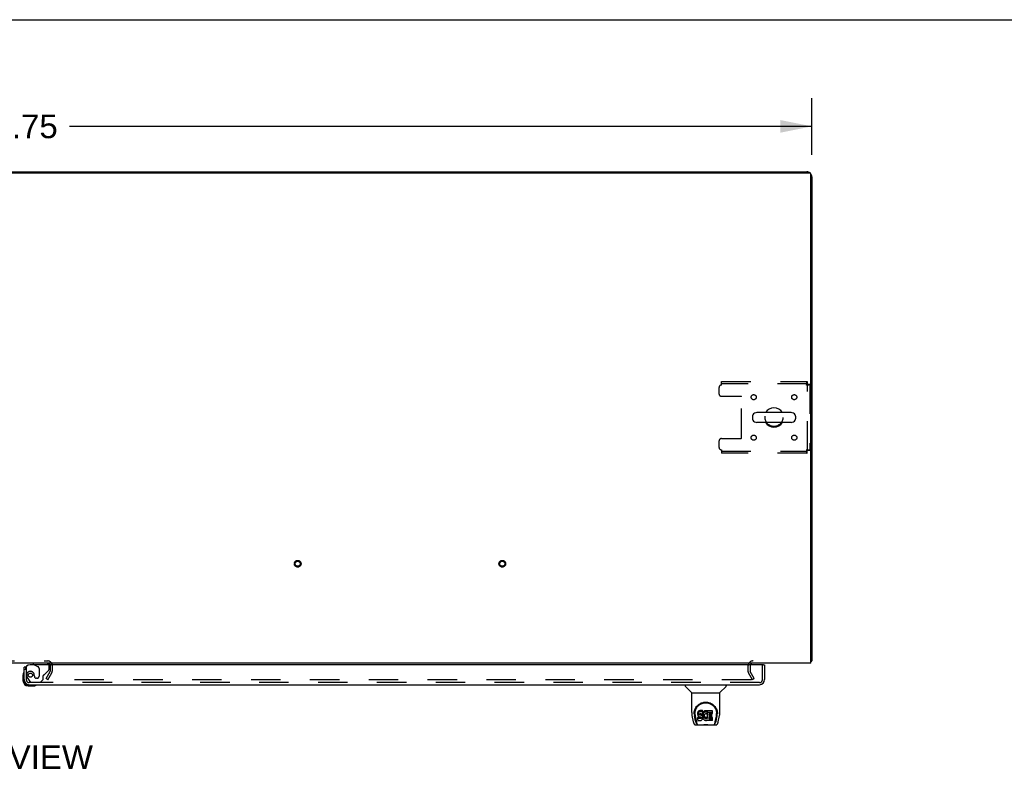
# Model space of a CAD drawing. Header units: inches. Extents: x 0 to 262, y 0 to 169.
# Tile 68 of 74: x 87 to 135, y 133 to 169. Entities that reach past the tile are written whole.
import ezdxf

# ---------------------------------------------------------------- set-up
doc = ezdxf.new("R2010")
doc.units = ezdxf.units.IN
doc.header["$LTSCALE"] = 14.384615
doc.header["$MEASUREMENT"] = 0
doc.linetypes.add('HIDDEN', pattern=[0.2, 0.1, -0.1])
doc.layers.get('0').update_dxf_attribs({"linetype": 'CONTINUOUS'})
for name, color, linetype in [('DEFAULT_2', 8, 'HIDDEN'), ('DIMENSIONS', 7, 'CONTINUOUS'), ('RIGHTHAND_DOOR_ASSEMBLY', 7, 'CONTINUOUS')]:
    doc.layers.add(name, color=color, linetype=linetype)
doc.styles.get("Standard").update_dxf_attribs({"font": 'arial.ttf'})
doc.dimstyles.new('DIMSTYLE_1', dxfattribs={"dimtxt": 1.153846, "dimasz": 1.538462, "dimexe": 0.09, "dimexo": 0.07, "dimgap": 0.0375, "dimtad": 0, "dimtih": 1, "dimtoh": 1, "dimzin": 4, "dimdsep": 46, "dimtxsty": 'Standard', "dimblk": '_FILLED', "dimblk1": '_FILLED', "dimblk2": '_FILLED', "dimcen": 0.09, "dimadec": 3, "dimazin": 1, "dimtfac": 1, "dimtdec": 3, "dimtofl": 0, "dimtmove": 0, "dimatfit": 3, "dimldrblk": '_FILLED', "dimfxl": 0, "dimtolj": 1, "dimtzin": 4, "dimarcsym": 0})

# ---------------------------------------------------------------- blocks, each defined once
blk = doc.blocks.new('_FILLED')
at = {"color": 0, "linetype": 'ByBlock'}
blk.add_solid([(0, 0), (-1, 0.2), (-1, -0.2)], dxfattribs=at)
blk = doc.blocks.new('*D1')
at = {"layer": 'DIMENSIONS', "color": 2, "linetype": 'Continuous'}
for p, q in [((48.23, 162.629), (48.23, 165.403)), ((125.98, 162.629), (125.98, 165.403)), ((48.23, 164.019), (84.512, 164.019)), ((125.98, 164.019), (89.698, 164.019))]:
    blk.add_line(p, q, dxfattribs=at)
at = {"layer": 'DIMENSIONS', "color": 2, "linetype": 'Continuous', "xscale": 1.5384615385, "yscale": 1.5384615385, "zscale": 1.5384615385, "rotation": 180}
blk.add_blockref('_FILLED', (48.23, 164.019), dxfattribs=at)
at = {"layer": 'DIMENSIONS', "color": 2, "linetype": 'Continuous', "xscale": 1.5384615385, "yscale": 1.5384615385, "zscale": 1.5384615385}
blk.add_blockref('_FILLED', (125.98, 164.019), dxfattribs=at)
at = {"layer": 'DIMENSIONS', "color": 2, "linetype": 'Continuous', "insert": (87.105, 164.596), "char_height": 1.1538, "width": 4.03203, "attachment_point": 2, "line_spacing_factor": 0.9}
blk.add_mtext('77.75', dxfattribs=at)

msp = doc.modelspace()

# ---------------------------------------------------------------- linework, layer by layer
at = {"color": 7, "linetype": 'Continuous'}
for p, q in [((0, 169.231), (261.538, 169.231)), ((55.73, 161.798), (118.48, 161.798)), ((118.48, 161.798), (118.48, 161.746)), ((123.072, 149.862), (123.072, 149.735)), ((124.958, 150.04), (123.295, 150.04)), ((125.18, 149.862), (125.18, 149.735)), ((124.958, 149.557), (123.295, 149.557)), ((125.928, 137.902), (125.98, 137.902))]:
    msp.add_line(p, q, dxfattribs=at)
at = {"color": 3, "linetype": 'Continuous'}
for p, q in [((48.342, 161.746), (125.868, 161.746)), ((118.48, 161.798), (125.734, 161.798)), ((125.928, 137.798), (125.928, 161.686)), ((125.98, 161.552), (125.98, 137.902)), ((125.928, 137.798), (48.282, 137.798))]:
    msp.add_line(p, q, dxfattribs=at)
for points in [[(125.928, 137.883), (125.928, 137.883), (125.932, 137.884), (125.936, 137.885), (125.941, 137.886), (125.945, 137.887)], [(125.945, 137.887), (125.952, 137.888), (125.956, 137.889), (125.959, 137.89), (125.962, 137.89), (125.965, 137.891), (125.968, 137.892), (125.971, 137.893), (125.973, 137.894), (125.975, 137.895), (125.977, 137.896), (125.978, 137.897), (125.979, 137.898), (125.979, 137.9), (125.98, 137.901), (125.98, 137.902)]]:
    msp.add_lwpolyline(points, dxfattribs=at)
for centre, radius, start, end in [((125.734, 161.552), 0.246, 50.5384, 90), ((125.868, 161.686), 0.06, 0, 90), ((125.734, 161.552), 0.246, 0, 39.4624), ((88.636, 137.683), 0.115, 18.2523, 64.7751), ((123.102, 137.656), 0.142, 90, 153.5225)]:
    msp.add_arc(centre, radius, start, end, dxfattribs=at)
at = {"color": 7, "linetype": 'Continuous'}
for centre, radius, start, end in [((124.126, 149.798), 0.475, 30.5571, 149.4429), ((123.197, 149.862), 0.125, 146.8152, 180), ((123.197, 149.735), 0.125, 180, 213.1848), ((123.295, 149.798), 0.241, 90, 146.8152), ((123.295, 149.798), 0.241, 213.1848, 270), ((124.958, 149.798), 0.241, 33.1848, 90), ((124.958, 149.798), 0.241, 270, 326.8152), ((125.055, 149.862), 0.125, 0, 33.1848), ((125.055, 149.735), 0.125, 326.8152, 360), ((124.126, 149.798), 0.475, 210.5571, 329.4429)]:
    msp.add_arc(centre, radius, start, end, dxfattribs=at)
at = {"layer": 'DEFAULT_2', "color": 8, "linetype": 'HIDDEN'}
for p, q in [((121.439, 151.256), (121.439, 150.955)), ((121.564, 151.548), (125.742, 151.548)), ((121.564, 151.381), (121.564, 151.548)), ((125.742, 151.444), (121.564, 151.444)), ((125.742, 151.548), (125.742, 151.444)), ((125.876, 151.414), (125.772, 151.414)), ((125.772, 148.182), (125.772, 151.414)), ((125.876, 151.414), (125.876, 148.182)), ((121.564, 150.83), (122.509, 150.83)), ((122.539, 148.797), (122.539, 150.8)), ((121.564, 148.767), (122.509, 148.767)), ((121.439, 148.642), (121.439, 148.34)), ((121.564, 148.215), (121.564, 148.048)), ((121.564, 148.152), (125.742, 148.152)), ((125.742, 148.048), (121.564, 148.048)), ((125.742, 148.048), (125.742, 148.152)), ((125.876, 148.182), (125.772, 148.182)), ((85.574, 137.902), (88.636, 137.902)), ((88.751, 137.683), (88.751, 137.394)), ((88.855, 137.683), (88.855, 137.394)), ((122.855, 137.656), (122.855, 137.394)), ((122.959, 137.656), (122.959, 137.394)), ((88.55, 137.038), (88.747, 137.378)), ((88.641, 136.986), (88.837, 137.326)), ((123.07, 136.986), (122.873, 137.326)), ((123.16, 137.038), (122.963, 137.378)), ((88.641, 136.986), (88.55, 137.038)), ((123.023, 136.986), (88.574, 136.986)), ((123.16, 137.038), (123.07, 136.986))]:
    msp.add_line(p, q, dxfattribs=at)
for points in [[(125.742, 151.548), (125.74, 151.547), (125.737, 151.544), (125.735, 151.539), (125.733, 151.532), (125.73, 151.523), (125.728, 151.512), (125.726, 151.5), (125.723, 151.486), (125.721, 151.47), (125.718, 151.454), (125.716, 151.437), (125.714, 151.419), (125.711, 151.4), (125.709, 151.381)], [(125.742, 151.444), (125.74, 151.444), (125.737, 151.443), (125.735, 151.441), (125.733, 151.438), (125.73, 151.435), (125.728, 151.431), (125.726, 151.426), (125.723, 151.421), (125.721, 151.415), (125.718, 151.409), (125.716, 151.402), (125.714, 151.395), (125.711, 151.389), (125.709, 151.381)], [(125.709, 151.381), (125.728, 151.384), (125.746, 151.386), (125.764, 151.389), (125.782, 151.391), (125.798, 151.393), (125.813, 151.396), (125.827, 151.398), (125.84, 151.4), (125.85, 151.403), (125.86, 151.405), (125.867, 151.407), (125.872, 151.41), (125.875, 151.412), (125.876, 151.414)], [(125.709, 151.381), (125.716, 151.384), (125.723, 151.386), (125.73, 151.389), (125.736, 151.391), (125.743, 151.393), (125.748, 151.396), (125.754, 151.398), (125.758, 151.4), (125.762, 151.403), (125.766, 151.405), (125.769, 151.407), (125.77, 151.41), (125.772, 151.412), (125.772, 151.414)], [(125.876, 148.182), (125.875, 148.185), (125.872, 148.187), (125.867, 148.19), (125.86, 148.192), (125.85, 148.194), (125.84, 148.197), (125.827, 148.199), (125.813, 148.201), (125.798, 148.204), (125.782, 148.206), (125.764, 148.208), (125.746, 148.211), (125.728, 148.213), (125.709, 148.215)], [(125.709, 148.215), (125.711, 148.208), (125.714, 148.201), (125.716, 148.195), (125.718, 148.188), (125.721, 148.182), (125.723, 148.176), (125.726, 148.171), (125.728, 148.166), (125.73, 148.162), (125.733, 148.159), (125.735, 148.156), (125.737, 148.154), (125.74, 148.153), (125.742, 148.152)], [(125.772, 148.182), (125.772, 148.185), (125.77, 148.187), (125.769, 148.19), (125.766, 148.192), (125.762, 148.194), (125.758, 148.197), (125.754, 148.199), (125.748, 148.201), (125.743, 148.204), (125.736, 148.206), (125.73, 148.208), (125.723, 148.211), (125.716, 148.213), (125.709, 148.215)], [(125.709, 148.215), (125.711, 148.197), (125.714, 148.178), (125.716, 148.16), (125.718, 148.143), (125.721, 148.127), (125.723, 148.111), (125.726, 148.097), (125.728, 148.085), (125.73, 148.074), (125.733, 148.065), (125.735, 148.058), (125.737, 148.053), (125.74, 148.05), (125.742, 148.048)], [(123.043, 137.003), (123.043, 137.002), (123.043, 137), (123.042, 136.998), (123.042, 136.996), (123.041, 136.994), (123.039, 136.993), (123.038, 136.991), (123.036, 136.99), (123.034, 136.989), (123.032, 136.988), (123.03, 136.987), (123.028, 136.986), (123.026, 136.986), (123.023, 136.986)], [(123.041, 137.011), (123.042, 137.009), (123.043, 137.007), (123.043, 137.005), (123.043, 137.003), (123.043, 137.003)]]:
    msp.add_lwpolyline(points, dxfattribs=at)
for centre, radius in [((123.136, 150.788), 0.125), ((125.116, 150.788), 0.125), ((124.126, 149.798), 0.438), ((123.136, 148.809), 0.125), ((125.116, 148.809), 0.125), ((100.848, 142.652), 0.164), ((100.848, 142.652), 0.124), ((110.848, 142.652), 0.164), ((110.848, 142.652), 0.124)]:
    msp.add_circle(centre, radius, dxfattribs=at)
for centre, radius, start, end in [((121.564, 151.256), 0.125, 90, 180), ((121.564, 150.955), 0.125, 180, 270), ((122.509, 150.8), 0.03, 0, 90), ((121.564, 148.642), 0.125, 90, 180), ((122.509, 148.797), 0.03, 270, 360), ((121.564, 148.34), 0.125, 180, 270), ((88.636, 137.683), 0.219, 0, 90), ((88.636, 137.683), 0.115, 64.7751, 90), ((88.636, 137.683), 0.115, 0, 18.2523), ((123.102, 137.656), 0.246, 90, 180), ((123.102, 137.656), 0.142, 153.5225, 180), ((88.718, 137.394), 0.033, 330, 360), ((88.718, 137.394), 0.137, 330, 360), ((122.992, 137.394), 0.137, 180, 210), ((122.992, 137.394), 0.033, 180, 210)]:
    msp.add_arc(centre, radius, start, end, dxfattribs=at)
at = {"layer": 'RIGHTHAND_DOOR_ASSEMBLY', "color": 3, "linetype": 'Continuous'}
for p, q in [((123.606, 137.719), (87.772, 137.719)), ((123.668, 137.719), (123.668, 136.987)), ((87.48, 136.987), (87.48, 137.594)), ((87.727, 136.74), (123.421, 136.74))]:
    msp.add_line(p, q, dxfattribs=at)
at = {"layer": 'RIGHTHAND_DOOR_ASSEMBLY', "color": 8, "linetype": 'HIDDEN'}
for p, q in [((88.552, 137.798), (87.922, 137.798)), ((87.991, 137.719), (88.16, 137.621)), ((88.709, 137.519), (88.709, 137.641)), ((123.564, 136.987), (123.564, 137.719)), ((87.584, 137.594), (87.556, 137.594)), ((87.584, 137.594), (87.584, 136.987)), ((87.981, 137.155), (87.981, 137.144)), ((88.21, 137.535), (88.21, 137.155)), ((88.402, 136.991), (88.402, 137.17)), ((88.461, 137.229), (88.68, 137.448)), ((87.659, 137.043), (87.76, 136.899)), ((123.421, 136.844), (87.727, 136.844)), ((87.825, 136.865), (88.276, 136.865)), ((88.112, 137.057), (88.079, 137.057)), ((88.276, 136.865), (88.402, 136.991))]:
    msp.add_line(p, q, dxfattribs=at)
at = {"layer": 'RIGHTHAND_DOOR_ASSEMBLY', "color": 7, "linetype": 'Continuous'}
for p, q in [((87.922, 137.798), (87.922, 137.759)), ((87.922, 137.759), (87.991, 137.719)), ((123.606, 137.719), (123.668, 137.719)), ((87.42, 137.2), (87.42, 136.943)), ((87.556, 137.594), (87.48, 137.594)), ((87.48, 136.987), (87.48, 136.943)), ((87.683, 136.74), (87.727, 136.74)), ((87.683, 136.68), (87.939, 136.68)), ((119.789, 136.74), (119.789, 136.678)), ((121.796, 136.74), (121.796, 136.678)), ((120.098, 136.353), (119.8, 136.65)), ((120.104, 136.347), (121.482, 136.347)), ((120.104, 135.375), (120.104, 136.347)), ((121.482, 135.375), (121.482, 136.347)), ((121.487, 136.353), (121.785, 136.65)), ((120.119, 135.232), (120.184, 134.927)), ((120.222, 135.32), (120.222, 135.32)), ((120.229, 135.407), (120.228, 135.343)), ((120.291, 134.954), (120.238, 135.225)), ((120.266, 135.333), (120.266, 135.31)), ((120.408, 135.378), (120.406, 135.355)), ((120.406, 135.288), (120.406, 135.355)), ((120.408, 135.312), (120.406, 135.288)), ((120.406, 135.288), (120.407, 135.264)), ((120.407, 135.264), (120.411, 135.241)), ((120.413, 135.402), (120.408, 135.378)), ((120.408, 135.312), (120.408, 135.378)), ((120.413, 135.335), (120.408, 135.312)), ((120.411, 135.241), (120.419, 135.218)), ((120.423, 135.424), (120.413, 135.402)), ((120.413, 135.335), (120.413, 135.402)), ((120.423, 135.357), (120.413, 135.335)), ((120.419, 135.218), (120.432, 135.198)), ((120.436, 135.444), (120.423, 135.424)), ((120.423, 135.357), (120.423, 135.424)), ((120.436, 135.377), (120.423, 135.357)), ((120.445, 135.452), (120.436, 135.444)), ((120.436, 135.377), (120.436, 135.444)), ((120.445, 135.385), (120.436, 135.377)), ((120.454, 135.458), (120.445, 135.452)), ((120.445, 135.385), (120.445, 135.452)), ((120.454, 135.392), (120.445, 135.385)), ((120.476, 135.468), (120.454, 135.458)), ((120.454, 135.392), (120.454, 135.458)), ((120.476, 135.401), (120.454, 135.392)), ((120.499, 135.476), (120.476, 135.468)), ((120.476, 135.401), (120.476, 135.468)), ((120.499, 135.409), (120.476, 135.401)), ((120.478, 135.291), (120.48, 135.306)), ((120.478, 135.269), (120.478, 135.291)), ((120.478, 135.276), (120.478, 135.291)), ((120.478, 135.269), (120.478, 135.276)), ((120.48, 135.262), (120.478, 135.269)), ((120.48, 135.306), (120.483, 135.313)), ((120.48, 135.262), (120.48, 135.306)), ((120.485, 135.256), (120.48, 135.262)), ((120.483, 135.313), (120.489, 135.318)), ((120.485, 135.256), (120.485, 135.314)), ((120.491, 135.251), (120.485, 135.256)), ((120.489, 135.318), (120.503, 135.322)), ((120.506, 135.314), (120.491, 135.318)), ((120.491, 135.318), (120.491, 135.318)), ((120.491, 135.251), (120.491, 135.318)), ((120.506, 135.247), (120.491, 135.251)), ((120.639, 135.476), (120.499, 135.476)), ((120.499, 135.409), (120.499, 135.476)), ((120.639, 135.409), (120.499, 135.409)), ((120.503, 135.322), (120.518, 135.323)), ((120.53, 135.315), (120.506, 135.314)), ((120.506, 135.247), (120.506, 135.314)), ((120.53, 135.248), (120.506, 135.247)), ((120.518, 135.323), (120.631, 135.323)), ((120.554, 135.313), (120.53, 135.315)), ((120.53, 135.248), (120.53, 135.315)), ((120.554, 135.247), (120.53, 135.248)), ((120.577, 135.308), (120.554, 135.313)), ((120.554, 135.247), (120.554, 135.313)), ((120.577, 135.242), (120.554, 135.247)), ((120.588, 135.303), (120.577, 135.308)), ((120.577, 135.242), (120.577, 135.308)), ((120.588, 135.237), (120.577, 135.242)), ((120.598, 135.297), (120.588, 135.303)), ((120.588, 135.237), (120.588, 135.303)), ((120.598, 135.23), (120.588, 135.237)), ((120.615, 135.28), (120.598, 135.297)), ((120.598, 135.23), (120.598, 135.297)), ((120.615, 135.213), (120.598, 135.23)), ((120.628, 135.26), (120.615, 135.28)), ((120.615, 135.213), (120.615, 135.28)), ((120.638, 135.238), (120.628, 135.26)), ((120.628, 135.193), (120.628, 135.26)), ((120.631, 135.323), (120.637, 135.324)), ((120.637, 135.324), (120.639, 135.329)), ((120.639, 135.234), (120.638, 135.238)), ((120.638, 135.171), (120.638, 135.238)), ((120.641, 135.433), (120.639, 135.476)), ((120.639, 135.409), (120.639, 135.476)), ((120.641, 135.366), (120.639, 135.409)), ((120.639, 135.329), (120.64, 135.342)), ((120.643, 135.312), (120.639, 135.267)), ((120.639, 135.2), (120.639, 135.267)), ((120.643, 135.245), (120.639, 135.2)), ((120.64, 135.342), (120.641, 135.366)), ((120.641, 135.366), (120.641, 135.433)), ((120.647, 135.333), (120.643, 135.312)), ((120.643, 135.245), (120.643, 135.312)), ((120.647, 135.267), (120.643, 135.245)), ((120.653, 135.355), (120.647, 135.333)), ((120.647, 135.267), (120.647, 135.333)), ((120.653, 135.288), (120.647, 135.267)), ((120.662, 135.375), (120.653, 135.355)), ((120.653, 135.288), (120.653, 135.355)), ((120.662, 135.309), (120.653, 135.288)), ((120.673, 135.395), (120.662, 135.375)), ((120.662, 135.309), (120.662, 135.375)), ((120.673, 135.328), (120.662, 135.309)), ((120.686, 135.413), (120.673, 135.395)), ((120.673, 135.328), (120.673, 135.395)), ((120.686, 135.346), (120.673, 135.328)), ((120.7, 135.43), (120.686, 135.413)), ((120.686, 135.346), (120.686, 135.413)), ((120.7, 135.363), (120.686, 135.346)), ((120.717, 135.445), (120.7, 135.43)), ((120.7, 135.363), (120.7, 135.43)), ((120.717, 135.378), (120.7, 135.363)), ((120.712, 135.243), (120.709, 135.216)), ((120.711, 135.235), (120.712, 135.23)), ((120.716, 135.255), (120.712, 135.243)), ((120.712, 135.23), (120.723, 135.205)), ((120.712, 135.163), (120.712, 135.23)), ((120.722, 135.267), (120.716, 135.255)), ((120.735, 135.458), (120.717, 135.445)), ((120.717, 135.378), (120.717, 135.445)), ((120.735, 135.391), (120.717, 135.378)), ((120.736, 135.29), (120.722, 135.267)), ((120.755, 135.467), (120.735, 135.458)), ((120.735, 135.391), (120.735, 135.458)), ((120.755, 135.4), (120.735, 135.391)), ((120.744, 135.301), (120.736, 135.29)), ((120.755, 135.308), (120.744, 135.301)), ((120.777, 135.472), (120.755, 135.467)), ((120.755, 135.4), (120.755, 135.467)), ((120.777, 135.405), (120.755, 135.4)), ((120.78, 135.319), (120.755, 135.308)), ((120.799, 135.474), (120.777, 135.472)), ((120.777, 135.405), (120.777, 135.472)), ((120.799, 135.407), (120.777, 135.405)), ((120.792, 135.322), (120.78, 135.319)), ((120.806, 135.322), (120.792, 135.322)), ((120.799, 135.474), (120.822, 135.474)), ((120.799, 135.407), (120.799, 135.474)), ((120.822, 135.407), (120.799, 135.407)), ((120.819, 135.319), (120.806, 135.322)), ((120.831, 135.314), (120.819, 135.319)), ((120.833, 135.472), (120.822, 135.474)), ((120.822, 135.407), (120.822, 135.474)), ((120.833, 135.405), (120.822, 135.407)), ((120.843, 135.469), (120.833, 135.472)), ((120.833, 135.405), (120.833, 135.472)), ((120.843, 135.402), (120.833, 135.405)), ((120.864, 135.385), (120.837, 135.316)), ((120.862, 135.457), (120.843, 135.469)), ((120.843, 135.402), (120.843, 135.469)), ((120.862, 135.39), (120.843, 135.402)), ((120.862, 135.457), (120.862, 135.39)), ((120.864, 135.453), (120.864, 135.39)), ((120.872, 135.473), (121.109, 135.473)), ((120.872, 135.082), (120.872, 135.473)), ((120.872, 135.407), (121.109, 135.407)), ((120.942, 135.319), (120.942, 135.251)), ((121.109, 135.323), (120.947, 135.323)), ((120.947, 135.314), (121.078, 135.314)), ((120.947, 135.247), (121.078, 135.247)), ((121.083, 135.169), (121.083, 135.309)), ((121.114, 135.328), (121.114, 135.469)), ((121.294, 134.954), (121.347, 135.225)), ((121.356, 135.407), (121.357, 135.343)), ((121.363, 135.32), (121.363, 135.32)), ((121.401, 134.927), (121.466, 135.232)), ((120.275, 135.212), (120.332, 134.919)), ((120.308, 134.772), (121.277, 134.772)), ((120.342, 134.851), (120.35, 134.851)), ((120.348, 134.855), (120.352, 134.845)), ((120.352, 134.844), (120.352, 134.845)), ((120.394, 134.772), (120.388, 134.772)), ((120.394, 134.772), (120.393, 134.772)), ((120.409, 135.002), (120.409, 135.144)), ((120.473, 135.082), (120.413, 135.081)), ((120.473, 135.149), (120.414, 135.148)), ((120.414, 135.081), (120.414, 135.148)), ((120.414, 134.997), (120.558, 134.997)), ((120.432, 135.198), (120.449, 135.181)), ((120.449, 135.181), (120.468, 135.168)), ((120.468, 135.168), (120.48, 135.163)), ((120.534, 135.149), (120.473, 135.149)), ((120.473, 135.082), (120.473, 135.149)), ((120.534, 135.082), (120.473, 135.082)), ((120.48, 135.163), (120.491, 135.161)), ((120.491, 135.161), (120.539, 135.161)), ((120.549, 135.15), (120.534, 135.149)), ((120.534, 135.082), (120.534, 135.149)), ((120.549, 135.083), (120.534, 135.082)), ((120.539, 135.161), (120.546, 135.16)), ((120.546, 135.16), (120.553, 135.158)), ((120.555, 135.154), (120.549, 135.15)), ((120.549, 135.083), (120.549, 135.15)), ((120.555, 135.087), (120.549, 135.083)), ((120.553, 135.158), (120.559, 135.153)), ((120.557, 135.155), (120.555, 135.154)), ((120.555, 135.087), (120.555, 135.154)), ((120.561, 135.092), (120.555, 135.087)), ((120.558, 134.997), (120.57, 134.999)), ((120.559, 135.153), (120.564, 135.147)), ((120.561, 135.092), (120.561, 135.152)), ((120.57, 135.104), (120.561, 135.092)), ((120.564, 135.147), (120.571, 135.134)), ((120.57, 135.104), (120.57, 135.136)), ((120.573, 135.111), (120.57, 135.104)), ((120.57, 134.999), (120.581, 135.003)), ((120.571, 135.134), (120.573, 135.119)), ((120.573, 135.111), (120.573, 135.123)), ((120.573, 135.119), (120.573, 135.111)), ((120.581, 135.003), (120.601, 135.017)), ((120.601, 135.017), (120.618, 135.034)), ((120.628, 135.193), (120.615, 135.213)), ((120.618, 135.034), (120.624, 135.044)), ((120.624, 135.044), (120.63, 135.054)), ((120.638, 135.171), (120.628, 135.193)), ((120.63, 135.054), (120.638, 135.077)), ((120.644, 135.148), (120.638, 135.171)), ((120.638, 135.077), (120.645, 135.1)), ((120.639, 135.2), (120.639, 135.178)), ((120.639, 135.178), (120.643, 135.156)), ((120.643, 135.156), (120.647, 135.134)), ((120.646, 135.124), (120.644, 135.148)), ((120.645, 135.1), (120.646, 135.124)), ((120.646, 135.124), (120.646, 135.138)), ((120.647, 135.134), (120.654, 135.113)), ((120.654, 135.113), (120.676, 135.074)), ((120.676, 135.074), (120.688, 135.055)), ((120.688, 135.055), (120.703, 135.039)), ((120.703, 135.039), (120.719, 135.024)), ((120.709, 135.216), (120.708, 135.189)), ((120.708, 135.189), (120.709, 135.176)), ((120.709, 135.176), (120.709, 135.216)), ((120.709, 135.176), (120.712, 135.163)), ((120.712, 135.163), (120.723, 135.138)), ((120.719, 135.024), (120.737, 135.01)), ((120.723, 135.205), (120.736, 135.182)), ((120.723, 135.138), (120.723, 135.205)), ((120.723, 135.138), (120.736, 135.115)), ((120.736, 135.182), (120.745, 135.172)), ((120.736, 135.115), (120.736, 135.182)), ((120.736, 135.115), (120.745, 135.105)), ((120.737, 135.01), (120.747, 135.005)), ((120.745, 135.172), (120.755, 135.163)), ((120.745, 135.105), (120.745, 135.172)), ((120.745, 135.105), (120.755, 135.096)), ((120.747, 135.005), (120.757, 135.001)), ((120.755, 135.163), (120.766, 135.156)), ((120.755, 135.096), (120.755, 135.163)), ((120.755, 135.096), (120.766, 135.089)), ((120.757, 135.001), (120.779, 134.996)), ((120.766, 135.156), (120.778, 135.151)), ((120.766, 135.089), (120.766, 135.156)), ((120.766, 135.089), (120.778, 135.084)), ((120.778, 135.151), (120.792, 135.148)), ((120.778, 135.084), (120.778, 135.151)), ((120.778, 135.084), (120.792, 135.082)), ((120.779, 134.996), (120.801, 134.993)), ((120.792, 135.148), (120.805, 135.148)), ((120.792, 135.082), (120.792, 135.148)), ((120.792, 135.082), (120.805, 135.081)), ((120.801, 134.993), (120.823, 134.996)), ((120.805, 135.148), (120.818, 135.15)), ((120.805, 135.081), (120.805, 135.148)), ((120.805, 135.081), (120.818, 135.083)), ((120.818, 135.15), (120.831, 135.154)), ((120.818, 135.083), (120.818, 135.15)), ((120.818, 135.083), (120.831, 135.087)), ((120.823, 134.996), (120.844, 135.003)), ((120.831, 135.154), (120.843, 135.159)), ((120.831, 135.087), (120.831, 135.154)), ((120.831, 135.087), (120.843, 135.093)), ((120.843, 135.159), (120.854, 135.167)), ((120.843, 135.093), (120.843, 135.159)), ((120.843, 135.093), (120.854, 135.1)), ((120.844, 135.003), (120.863, 135.015)), ((120.854, 135.167), (120.854, 135.1)), ((120.86, 135.166), (120.872, 135.148)), ((120.86, 135.099), (120.872, 135.082)), ((120.863, 135.015), (120.864, 135.015)), ((120.874, 135.015), (120.864, 135.015)), ((120.874, 135.002), (120.874, 135.015)), ((121.11, 134.997), (120.879, 134.997)), ((120.944, 135.16), (120.944, 135.083)), ((121.078, 135.165), (120.948, 135.165)), ((120.948, 135.145), (121.11, 135.145)), ((120.948, 135.078), (121.11, 135.078)), ((121.114, 135.002), (121.114, 135.141)), ((121.192, 134.772), (121.191, 134.772)), ((121.233, 134.844), (121.234, 134.845)), ((121.234, 134.845), (121.237, 134.855)), ((121.235, 134.851), (121.243, 134.851)), ((121.253, 134.919), (121.31, 135.209)), ((121.31, 135.209), (121.31, 135.213))]:
    msp.add_line(p, q, dxfattribs=at)
for points in [[(120.222, 135.333), (120.224, 135.374), (120.231, 135.424), (120.242, 135.471), (120.256, 135.515), (120.273, 135.557), (120.293, 135.596), (120.315, 135.633), (120.34, 135.668), (120.368, 135.701), (120.397, 135.731), (120.429, 135.76), (120.462, 135.785), (120.498, 135.809), (120.536, 135.83), (120.575, 135.848), (120.617, 135.863), (120.659, 135.875), (120.703, 135.884), (120.748, 135.889), (120.793, 135.891), (120.838, 135.889), (120.883, 135.883), (120.926, 135.875), (120.969, 135.863), (121.01, 135.847), (121.05, 135.829), (121.088, 135.808), (121.123, 135.785), (121.157, 135.759), (121.189, 135.731), (121.218, 135.7), (121.245, 135.668), (121.27, 135.633), (121.292, 135.596), (121.312, 135.556), (121.329, 135.514), (121.343, 135.47), (121.354, 135.423), (121.361, 135.373), (121.363, 135.333)], [(120.266, 135.333), (120.266, 135.353), (120.267, 135.377), (120.27, 135.401), (120.274, 135.425), (120.279, 135.449), (120.284, 135.472), (120.291, 135.495), (120.299, 135.517), (120.307, 135.538), (120.317, 135.559), (120.327, 135.58), (120.338, 135.599), (120.349, 135.618), (120.362, 135.636), (120.374, 135.653), (120.387, 135.67), (120.401, 135.686), (120.415, 135.701), (120.43, 135.715), (120.444, 135.728), (120.459, 135.741), (120.474, 135.753), (120.49, 135.764), (120.505, 135.775), (120.521, 135.785), (120.537, 135.794), (120.553, 135.802), (120.569, 135.81), (120.585, 135.817), (120.601, 135.824), (120.617, 135.83), (120.632, 135.835), (120.648, 135.84), (120.664, 135.844), (120.68, 135.848), (120.696, 135.851), (120.712, 135.854), (120.728, 135.856), (120.744, 135.858), (120.76, 135.859), (120.776, 135.86), (120.792, 135.86), (120.808, 135.86), (120.824, 135.859), (120.84, 135.858), (120.856, 135.856), (120.872, 135.854), (120.888, 135.851), (120.903, 135.848), (120.919, 135.844), (120.935, 135.84), (120.951, 135.835), (120.967, 135.83), (120.983, 135.824), (120.999, 135.818), (121.015, 135.81), (121.031, 135.803), (121.047, 135.794), (121.063, 135.785), (121.079, 135.775), (121.094, 135.765), (121.11, 135.754), (121.125, 135.742), (121.14, 135.729), (121.155, 135.716), (121.169, 135.701), (121.183, 135.686), (121.197, 135.671), (121.21, 135.654), (121.223, 135.637), (121.235, 135.618), (121.247, 135.6), (121.258, 135.58), (121.268, 135.56), (121.278, 135.539), (121.286, 135.517), (121.294, 135.495), (121.301, 135.472), (121.306, 135.449), (121.311, 135.426), (121.315, 135.402), (121.318, 135.378), (121.319, 135.353), (121.319, 135.333)], [(120.104, 135.375), (120.104, 135.342), (120.107, 135.302), (120.113, 135.263), (120.119, 135.232)], [(120.222, 135.32), (120.222, 135.325), (120.222, 135.333)], [(120.266, 135.31), (120.266, 135.294), (120.268, 135.265), (120.271, 135.237), (120.275, 135.212)], [(121.31, 135.213), (121.311, 135.216), (121.312, 135.219), (121.312, 135.222), (121.313, 135.225), (121.313, 135.228), (121.314, 135.231), (121.314, 135.235), (121.315, 135.238), (121.315, 135.242), (121.316, 135.245), (121.316, 135.249), (121.316, 135.253), (121.317, 135.257), (121.317, 135.261), (121.318, 135.265), (121.318, 135.27), (121.318, 135.274), (121.319, 135.278), (121.319, 135.283), (121.319, 135.288), (121.319, 135.292), (121.319, 135.297), (121.319, 135.302), (121.319, 135.307), (121.319, 135.333)], [(121.363, 135.333), (121.363, 135.326), (121.363, 135.32)], [(121.466, 135.232), (121.472, 135.262), (121.478, 135.302), (121.481, 135.342), (121.482, 135.376)], [(120.184, 134.927), (120.187, 134.914), (120.191, 134.895), (120.196, 134.878), (120.202, 134.863), (120.207, 134.85), (120.213, 134.837), (120.22, 134.826), (120.227, 134.815), (120.235, 134.806), (120.244, 134.797), (120.254, 134.789), (120.266, 134.782), (120.278, 134.777), (120.291, 134.774), (120.304, 134.772), (120.308, 134.772)], [(120.332, 134.919), (120.334, 134.908), (120.338, 134.894), (120.341, 134.88), (120.344, 134.867), (120.348, 134.855)], [(120.352, 134.844), (120.357, 134.832), (120.363, 134.82), (120.37, 134.809), (120.376, 134.8), (120.384, 134.792), (120.392, 134.785), (120.401, 134.779), (120.411, 134.775), (120.421, 134.773), (120.428, 134.772)], [(120.413, 135.148), (120.413, 135.148), (120.413, 135.148), (120.412, 135.148), (120.412, 135.148), (120.411, 135.148), (120.411, 135.147), (120.41, 135.147), (120.41, 135.147), (120.41, 135.146), (120.41, 135.146), (120.409, 135.145), (120.409, 135.145), (120.409, 135.144), (120.409, 135.144)], [(120.413, 135.081), (120.413, 135.081), (120.413, 135.081), (120.412, 135.081), (120.412, 135.081), (120.411, 135.081), (120.411, 135.081), (120.41, 135.08), (120.41, 135.08), (120.41, 135.08), (120.41, 135.079), (120.409, 135.079), (120.409, 135.078), (120.409, 135.078), (120.409, 135.077)], [(120.509, 134.772), (120.53, 134.773), (120.552, 134.774), (120.575, 134.776), (120.6, 134.779), (120.625, 134.782), (120.652, 134.785), (120.68, 134.787), (120.708, 134.79), (120.737, 134.791), (120.766, 134.793), (120.795, 134.793), (120.824, 134.792), (120.853, 134.791), (120.882, 134.789), (120.91, 134.787), (120.937, 134.784), (120.963, 134.781), (120.988, 134.779), (121.012, 134.776), (121.035, 134.774), (121.056, 134.773), (121.076, 134.772)], [(120.509, 134.772), (120.531, 134.773), (120.558, 134.774), (120.585, 134.777), (120.614, 134.78), (120.642, 134.782), (120.671, 134.785), (120.701, 134.788), (120.731, 134.789), (120.762, 134.791), (120.792, 134.791), (120.822, 134.791), (120.853, 134.789), (120.883, 134.788), (120.913, 134.785), (120.942, 134.782), (120.999, 134.777)], [(120.999, 134.777), (121.027, 134.774), (121.054, 134.773), (121.076, 134.772)], [(121.157, 134.772), (121.165, 134.773), (121.175, 134.775), (121.184, 134.779), (121.193, 134.785), (121.201, 134.791), (121.209, 134.8), (121.215, 134.809), (121.222, 134.819), (121.228, 134.832), (121.233, 134.844)], [(121.237, 134.855), (121.241, 134.867), (121.244, 134.88), (121.248, 134.894), (121.251, 134.908), (121.253, 134.919)], [(121.277, 134.772), (121.28, 134.772), (121.293, 134.773), (121.306, 134.777), (121.319, 134.782), (121.33, 134.788), (121.34, 134.796), (121.35, 134.805), (121.358, 134.815), (121.365, 134.825), (121.372, 134.837), (121.378, 134.849), (121.383, 134.863), (121.389, 134.878), (121.394, 134.895), (121.398, 134.913), (121.401, 134.927)]]:
    msp.add_lwpolyline(points, dxfattribs=at)
at = {"layer": 'RIGHTHAND_DOOR_ASSEMBLY', "color": 8, "linetype": 'HIDDEN'}
msp.add_circle((87.784, 137.207), 0.101, dxfattribs=at)
at = {"layer": 'RIGHTHAND_DOOR_ASSEMBLY', "color": 3, "linetype": 'Continuous'}
for centre, radius, start, end in [((87.772, 137.469), 0.25, 90, 180), ((123.606, 137.699), 0.02, 0, 90), ((87.727, 136.987), 0.246, 180, 270), ((123.421, 136.987), 0.246, 270, 360)]:
    msp.add_arc(centre, radius, start, end, dxfattribs=at)
at = {"layer": 'RIGHTHAND_DOOR_ASSEMBLY', "color": 8, "linetype": 'HIDDEN'}
for centre, radius, start, end in [((88.552, 137.641), 0.157, 0, 90), ((87.784, 137.207), 0.187, 17.8482, 196.8439), ((87.974, 137.265), 0.386, 196.8439, 215.1), ((87.588, 137.144), 0.393, 1.6599, 17.9298), ((88.079, 137.155), 0.098, 180, 270), ((88.112, 137.155), 0.098, 270, 360), ((88.11, 137.535), 0.1, 0, 59.908), ((88.441, 137.17), 0.039, 111.6096, 180), ((88.39, 137.3), 0.1, 291.6096, 315), ((88.609, 137.519), 0.1, 315, 360), ((87.727, 136.987), 0.142, 180, 270), ((87.825, 136.944), 0.079, 215.1, 270), ((123.421, 136.987), 0.142, 270, 360)]:
    msp.add_arc(centre, radius, start, end, dxfattribs=at)
at = {"layer": 'RIGHTHAND_DOOR_ASSEMBLY', "color": 7, "linetype": 'Continuous'}
for centre, radius, start, end in [((87.67, 137.2), 0.25, 149.1101, 180), ((87.468, 137.32), 0.015, 96.3796, 149.1101), ((87.465, 137.32), 0.015, 0, 83.6204), ((87.683, 136.943), 0.263, 180, 270), ((87.683, 136.943), 0.203, 180, 270), ((87.939, 136.93), 0.25, 270, 300.8899), ((88.06, 136.725), 0.015, 6.3796, 90), ((88.06, 136.729), 0.015, 300.8899, 353.6204), ((119.828, 136.678), 0.0394, 180, 225), ((121.757, 136.678), 0.0394, 315, 360), ((120.112, 136.366), 0.0197, 225, 262.5), ((121.473, 136.366), 0.0197, 277.5, 315)]:
    msp.add_arc(centre, radius, start, end, dxfattribs=at)
for centre, major_axis, ratio, start_param, end_param in [((120.793, 135.333), (0, 0.565), 0.999848, 1.137008, 1.76365), ((120.833, 135.318), (0, 0.00448), 1, -3.557718, -1.937287), ((120.859, 135.453), (0.00448, 0), 1, 0.003891, 0.905353), ((120.859, 135.386), (0.00448, 0), 1, 5.916695, 7.188538), ((120.947, 135.319), (0, 0.00448), 1, 0, 1.570796), ((120.947, 135.251), (0, 0.00448), 1, 1.570796, 3.141593), ((120.947, 135.318), (0.00448, 0), 1, 3.535633, 4.712389), ((121.078, 135.309), (0.00448, 0), 1, 0, 1.570796), ((121.078, 135.242), (0, 0.00448), 1, -1.570796, 0), ((121.109, 135.469), (0, 0.00448), 1, -1.570796, 0), ((121.109, 135.402), (0, 0.00448), 1, -1.570796, 0), ((121.109, 135.328), (0, 0.00448), 1, -3.141593, -1.570796), ((120.793, 135.333), (0, 0.565), 0.999848, 4.519536, 5.145564), ((120.349, 135.205), (0.007, 0.354), 0.213027, -3.923008, -3.13761), ((120.414, 135.002), (0.00483, 0), 1, -3.141593, -1.570796), ((120.857, 135.163), (0.00448, 0), 1, 1.570796, 2.222579), ((120.857, 135.097), (0.00448, 0), 1, 1.570796, 2.222579), ((120.857, 135.163), (0, 0.00448), 1, -0.975826, 0), ((120.857, 135.097), (0, 0.00448), 1, -0.975826, 0), ((120.879, 135.002), (0, 0.00448), 1, 1.570796, 3.141593), ((120.948, 135.16), (0, 0.00448), 1, 0, 1.570796), ((120.948, 135.15), (0, 0.00448), 1, 1.570796, 3.141593), ((120.948, 135.083), (0, 0.00448), 1, 1.570796, 3.141593), ((121.078, 135.169), (0, 0.00448), 1, -3.141593, -1.570796), ((121.11, 135.141), (0, 0.00448), 1, -1.570796, 0), ((121.11, 135.074), (0, 0.00448), 1, -1.570796, 0), ((121.11, 135.002), (0, 0.00448), 1, -3.141593, -1.570796), ((121.236, 135.205), (-0.007, 0.354), 0.213027, -3.145575, -2.360177)]:
    msp.add_ellipse(centre, major_axis=major_axis, ratio=ratio, start_param=start_param, end_param=end_param, dxfattribs=at)

# ---------------------------------------------------------------- texts
at = {"layer": 'DIMENSIONS', "color": 2, "linetype": 'Continuous', "insert": (86.906, 133.782), "char_height": 1.1538, "width": 7.86245, "attachment_point": 2, "line_spacing_factor": 0.9}
msp.add_mtext('TOP VIEW', dxfattribs=at)

# ---------------------------------------------------------------- dimensions: what is measured, and where the dimension line sits
at = {"layer": 'DIMENSIONS', "color": 2, "linetype": 'Continuous'}
dim = msp.add_linear_dim(base=(48.23, 164.019), p1=(125.98, 162.559), p2=(48.23, 162.559), angle=180, dimstyle='DIMSTYLE_1', dxfattribs=at)
dim.commit()
dim.dimension.update_dxf_attribs({"geometry": '*D1', "text_midpoint": (87.109, 164.004), "dimtype": 160})

doc.saveas('drawing.dxf')
